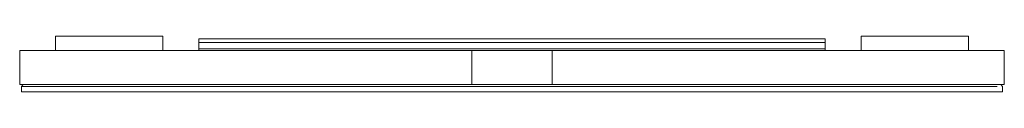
# Model space of a CAD drawing. Header units: millimetres. Extents: x 2716.964 to 2717.514, y 1984.918 to 1984.949.
import ezdxf

# ---------------------------------------------------------------- set-up
doc = ezdxf.new("R2010")
doc.units = ezdxf.units.MM
doc.layers.add('SANINDUSA', color=3, linetype='Continuous')

msp = doc.modelspace()

# ---------------------------------------------------------------- linework, layer by layer
at = {"layer": 'SANINDUSA', "linetype": 'Continuous', "lineweight": 15}
for p, q in [((2716.98407, 1984.94106), (2716.98407, 1984.94906)), ((2716.98407, 1984.94906), (2717.04407, 1984.94906)), ((2717.04407, 1984.94106), (2717.04407, 1984.94906)), ((2717.41407, 1984.94756), (2717.06407, 1984.94756)), ((2717.06407, 1984.94756), (2717.06407, 1984.94556)), ((2717.41407, 1984.94556), (2717.06407, 1984.94556)), ((2717.06407, 1984.94556), (2717.06407, 1984.94206)), ((2717.41407, 1984.94756), (2717.41407, 1984.94556)), ((2717.41407, 1984.94556), (2717.41407, 1984.94206)), ((2717.43407, 1984.94906), (2717.49407, 1984.94906)), ((2717.43407, 1984.94106), (2717.43407, 1984.94906)), ((2717.49407, 1984.94106), (2717.49407, 1984.94906)), ((2716.96407, 1984.94106), (2716.96407, 1984.92206)), ((2717.21657, 1984.94106), (2716.96407, 1984.94106)), ((2717.41407, 1984.94206), (2717.06407, 1984.94206)), ((2717.06407, 1984.94106), (2717.06407, 1984.94206)), ((2717.21657, 1984.94106), (2717.21657, 1984.92206)), ((2717.23657, 1984.94106), (2717.21657, 1984.94106)), ((2717.24157, 1984.94106), (2717.23657, 1984.94106)), ((2717.26157, 1984.94106), (2717.24157, 1984.94106)), ((2717.51407, 1984.94106), (2717.26157, 1984.94106)), ((2717.26157, 1984.94106), (2717.26157, 1984.92206)), ((2717.41407, 1984.94106), (2717.41407, 1984.94206)), ((2717.51407, 1984.94106), (2717.51407, 1984.92206)), ((2717.21657, 1984.92206), (2716.96407, 1984.92206)), ((2716.96607, 1984.92206), (2716.96507, 1984.92106)), ((2716.96507, 1984.92106), (2716.96807, 1984.92106)), ((2716.96507, 1984.92106), (2716.96507, 1984.91806)), ((2716.96807, 1984.91806), (2716.96507, 1984.91806)), ((2716.96807, 1984.92106), (2717.51007, 1984.92106)), ((2717.51007, 1984.91806), (2716.96807, 1984.91806)), ((2717.26157, 1984.92206), (2717.21657, 1984.92206)), ((2717.51407, 1984.92206), (2717.26157, 1984.92206)), ((2717.51307, 1984.91806), (2717.51007, 1984.91806)), ((2717.51307, 1984.92106), (2717.51207, 1984.92206)), ((2717.51307, 1984.92106), (2717.51307, 1984.91806))]:
    msp.add_line(p, q, dxfattribs=at)

doc.saveas('drawing.dxf')
